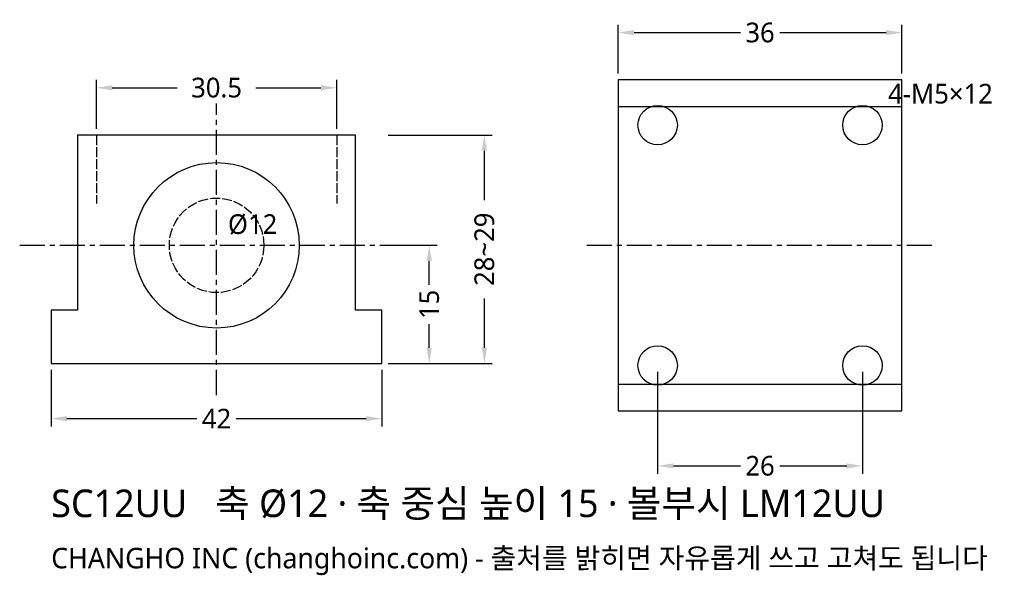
# Model space of a CAD drawing. Header units: millimetres. Extents: x -25 to 100, y -27 to 44.
import ezdxf

# ---------------------------------------------------------------- set-up
doc = ezdxf.new("R2010")
doc.units = ezdxf.units.MM
doc.linetypes.add('CENTER', pattern=[5.08, 3.175, -0.635, 0.635, -0.635])
doc.linetypes.add('DASHED', pattern=[1.524, 1.27, -0.254])
for name, color, linetype in [('문자', 7, 'CONTINUOUS'), ('숨은선', 3, 'DASHED'), ('외형선', 7, 'CONTINUOUS'), ('중심선', 1, 'CENTER'), ('치수', 4, 'CONTINUOUS')]:
    doc.layers.add(name, color=color, linetype=linetype)
doc.styles.add('CH_KOR', font='malgun.ttf')
doc.dimstyles.new('CH_DIM', dxfattribs={"dimtxt": 2.5, "dimasz": 2, "dimexe": 1, "dimexo": 0.8, "dimgap": 0.8, "dimtad": 1, "dimdec": 1, "dimdsep": 46, "dimtxsty": 'CH_KOR', "dimcen": 2.5, "dimclrd": 4, "dimclre": 4, "dimclrt": 4, "dimazin": 3, "dimtfac": 1, "dimtmove": 0, "dimatfit": 3})

# ---------------------------------------------------------------- blocks, each defined once
blk = doc.blocks.new('_CLOSEDFILLED')
at = {"color": 0, "linetype": 'BYBLOCK'}
blk.add_solid([(-1, 0.164), (0, 0), (-1, -0.164)], dxfattribs=at)
blk = doc.blocks.new('*D1')
at = {"color": 4}
for p, q in [((-21, -0.8), (-21, -8)), ((21, -0.8), (21, -8)), ((-19, -7), (-2.5, -7)), ((2.5, -7), (19, -7))]:
    blk.add_line(p, q, dxfattribs=at)
at = {"layer": 'Defpoints'}
for p in [(-21, 0), (21, 0), (-21, -7)]:
    blk.add_point(p, dxfattribs=at)
at = {"layer": '치수', "color": 4, "xscale": 2, "yscale": 2, "rotation": 180}
blk.add_blockref('_CLOSEDFILLED', (-21, -7), dxfattribs=at)
at = {"layer": '치수', "color": 4, "xscale": 2, "yscale": 2}
blk.add_blockref('_CLOSEDFILLED', (21, -7), dxfattribs=at)
at = {"layer": '치수', "color": 4, "insert": (0, -7), "char_height": 2.5, "attachment_point": 5, "style": 'CH_KOR'}
blk.add_mtext('42', dxfattribs=at)
blk = doc.blocks.new('*D2')
at = {"color": 4}
for p, q in [((-15.25, 29.8), (-15.25, 36)), ((15.25, 29.8), (15.25, 36)), ((-13.25, 35), (-5, 35)), ((5, 35), (13.25, 35))]:
    blk.add_line(p, q, dxfattribs=at)
at = {"layer": 'Defpoints'}
for p in [(-15.25, 35), (-15.25, 29), (15.25, 29)]:
    blk.add_point(p, dxfattribs=at)
at = {"layer": '치수', "color": 4, "xscale": 2, "yscale": 2, "rotation": 180}
blk.add_blockref('_CLOSEDFILLED', (-15.25, 35), dxfattribs=at)
at = {"layer": '치수', "color": 4, "xscale": 2, "yscale": 2}
blk.add_blockref('_CLOSEDFILLED', (15.25, 35), dxfattribs=at)
at = {"layer": '치수', "color": 4, "insert": (0, 35), "char_height": 2.5, "attachment_point": 5, "style": 'CH_KOR'}
blk.add_mtext('30.5', dxfattribs=at)
blk = doc.blocks.new('*D3')
at = {"color": 4}
for p, q in [((21.8, 29), (35, 29)), ((34, 20.75), (34, 27)), ((34, 2), (34, 8.25)), ((21.8, 0), (35, 0))]:
    blk.add_line(p, q, dxfattribs=at)
at = {"layer": 'Defpoints'}
for p in [(21, 29), (21, 0), (34, 0)]:
    blk.add_point(p, dxfattribs=at)
at = {"layer": '치수', "color": 4, "xscale": 2, "yscale": 2}
for p, rotation in [((34, 29), 90), ((34, 0), 270)]:
    blk.add_blockref('_CLOSEDFILLED', p, dxfattribs=dict(at, rotation=rotation))
at = {"layer": '치수', "color": 4, "insert": (34, 14.5), "char_height": 2.5, "attachment_point": 5, "rotation": 90, "style": 'CH_KOR'}
blk.add_mtext('28~29', dxfattribs=at)
blk = doc.blocks.new('*D4')
at = {"color": 4}
for p, q in [((21.8, 15), (28, 15)), ((27, 10), (27, 13)), ((27, 2), (27, 5)), ((21.8, 0), (28, 0))]:
    blk.add_line(p, q, dxfattribs=at)
at = {"layer": 'Defpoints'}
for p in [(21, 15), (21, 0), (27, 0)]:
    blk.add_point(p, dxfattribs=at)
at = {"layer": '치수', "color": 4, "xscale": 2, "yscale": 2}
for p, rotation in [((27, 15), 90), ((27, 0), 270)]:
    blk.add_blockref('_CLOSEDFILLED', p, dxfattribs=dict(at, rotation=rotation))
at = {"layer": '치수', "color": 4, "insert": (27, 7.5), "char_height": 2.5, "attachment_point": 5, "rotation": 90, "style": 'CH_KOR'}
blk.add_mtext('15', dxfattribs=at)
blk = doc.blocks.new('*D5')
at = {"color": 4}
for p, q in [((51, 36.8), (51, 43)), ((87, 36.8), (87, 43)), ((53, 42), (66.5, 42)), ((71.5, 42), (85, 42))]:
    blk.add_line(p, q, dxfattribs=at)
at = {"layer": 'Defpoints'}
for p in [(51, 42), (51, 36), (87, 36)]:
    blk.add_point(p, dxfattribs=at)
at = {"layer": '치수', "color": 4, "xscale": 2, "yscale": 2, "rotation": 180}
blk.add_blockref('_CLOSEDFILLED', (51, 42), dxfattribs=at)
at = {"layer": '치수', "color": 4, "xscale": 2, "yscale": 2}
blk.add_blockref('_CLOSEDFILLED', (87, 42), dxfattribs=at)
at = {"layer": '치수', "color": 4, "insert": (69, 42), "char_height": 2.5, "attachment_point": 5, "style": 'CH_KOR'}
blk.add_mtext('36', dxfattribs=at)
blk = doc.blocks.new('*D6')
at = {"color": 4}
for p, q in [((56, -1.05), (56, -14)), ((82, -1.05), (82, -14)), ((58, -13), (66.5, -13)), ((71.5, -13), (80, -13))]:
    blk.add_line(p, q, dxfattribs=at)
at = {"layer": 'Defpoints'}
for p in [(56, -0.25), (82, -0.25), (56, -13)]:
    blk.add_point(p, dxfattribs=at)
at = {"layer": '치수', "color": 4, "xscale": 2, "yscale": 2, "rotation": 180}
blk.add_blockref('_CLOSEDFILLED', (56, -13), dxfattribs=at)
at = {"layer": '치수', "color": 4, "xscale": 2, "yscale": 2}
blk.add_blockref('_CLOSEDFILLED', (82, -13), dxfattribs=at)
at = {"layer": '치수', "color": 4, "insert": (69, -13), "char_height": 2.5, "attachment_point": 5, "style": 'CH_KOR'}
blk.add_mtext('26', dxfattribs=at)

msp = doc.modelspace()

# ---------------------------------------------------------------- linework, layer by layer
at = {"layer": '숨은선'}
for p, q in [((-15.25, 29), (-15.25, 20.3)), ((15.25, 29), (15.25, 20.3))]:
    msp.add_line(p, q, dxfattribs=at)
msp.add_circle((0, 15), 6, dxfattribs=at)
at = {"layer": '외형선'}
for p, q in [((51, 32.64), (87, 32.64)), ((51, -2.64), (87, -2.64))]:
    msp.add_line(p, q, dxfattribs=at)
for points in [[(51, -6), (87, -6), (87, 36), (51, 36)], [(-21, 0), (21, 0), (21, 6.75), (17.64, 6.75), (17.64, 29), (-17.64, 29), (-17.64, 6.75), (-21, 6.75)]]:
    msp.add_lwpolyline(points, close=True, dxfattribs=at)
for centre, radius in [((56, 30.25), 2.5), ((82, 30.25), 2.5), ((0, 15), 10.5), ((56, -0.25), 2.5), ((82, -0.25), 2.5)]:
    msp.add_circle(centre, radius, dxfattribs=at)
at = {"layer": '중심선'}
for p, q in [((0, -4), (0, 33)), ((-25, 15), (25, 15)), ((47, 15), (91, 15))]:
    msp.add_line(p, q, dxfattribs=at)

# ---------------------------------------------------------------- texts
at = {"layer": '문자', "style": 'CH_KOR'}
for s, height, p in [('4-M5×12', 2.5, (85.25, 33)), ('Ø12', 2.5, (1.44, 16.44)), ('SC12UU   축 Ø12 · 축 중심 높이 15 · 볼부시 LM12UU', 3.5, (-21, -19.5)), ('CHANGHO INC (changhoinc.com) - 출처를 밝히면 자유롭게 쓰고 고쳐도 됩니다', 2.6, (-21, -26))]:
    msp.add_text(s, height=height, dxfattribs=at).set_placement(p)

# ---------------------------------------------------------------- dimensions: what is measured, and where the dimension line sits
at = {"layer": '치수'}
for base, p1, p2, picture, middle in [((51, 42), (51, 36), (87, 36), '*D5', (69, 42)), ((-15.25, 35), (-15.25, 29), (15.25, 29), '*D2', (0, 35)), ((-21, -7), (-21, 0), (21, 0), '*D1', (0, -7)), ((56, -13), (56, -0.25), (82, -0.25), '*D6', (69, -13))]:
    dim = msp.add_linear_dim(base=base, p1=p1, p2=p2, dimstyle='CH_DIM', override={"dimscale": 1}, dxfattribs=at)
    dim.commit()
    dim.dimension.update_dxf_attribs({"geometry": picture, "text_midpoint": middle})
dim = msp.add_linear_dim(base=(34, 0), p1=(21, 0), p2=(21, 29), angle=90, text='28~29', dimstyle='CH_DIM', override={"dimscale": 1}, dxfattribs=at)
dim.commit()
dim.dimension.update_dxf_attribs({"geometry": '*D3', "text_midpoint": (34, 14.5)})
dim = msp.add_linear_dim(base=(27, 0), p1=(21, 0), p2=(21, 15), angle=90, dimstyle='CH_DIM', override={"dimscale": 1}, dxfattribs=at)
dim.commit()
dim.dimension.update_dxf_attribs({"geometry": '*D4', "text_midpoint": (27, 7.5)})

doc.saveas('drawing.dxf')
